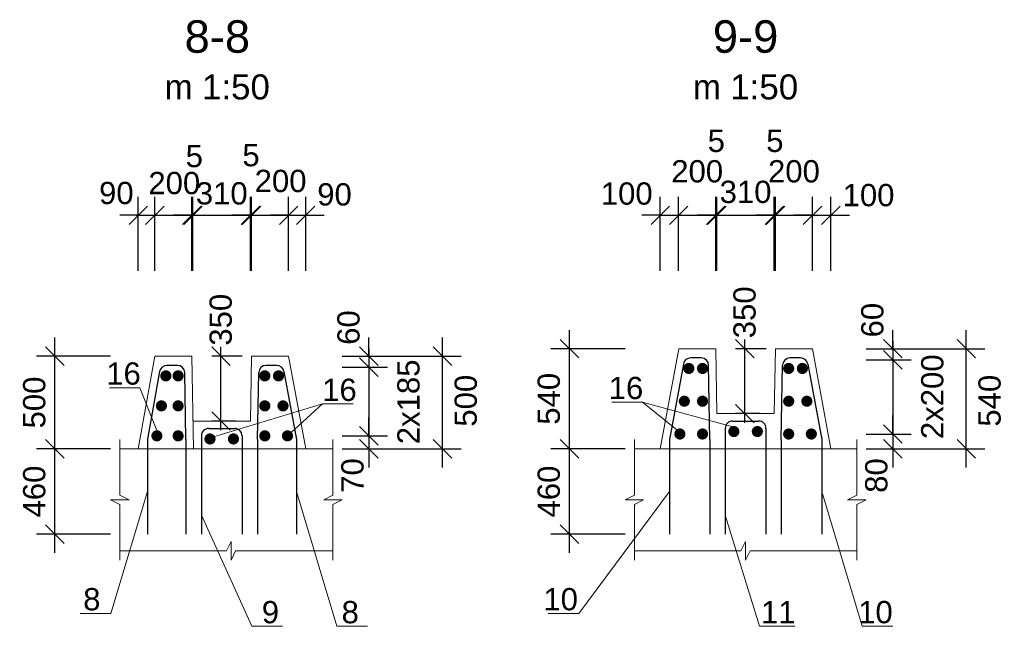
# Model space of a CAD drawing. Extents: x 1488 to 5663, y 840 to 1370.
# Tile 13 of 51: x 1966 to 2073, y 900 to 965. Entities that reach past the tile are written whole.
import ezdxf
from ezdxf.enums import TextEntityAlignment as Align

# ---------------------------------------------------------------- set-up
doc = ezdxf.new("R2010")
doc.units = 0
doc.layers.get('0').update_dxf_attribs({"linetype": 'CONTINUOUS'})
doc.layers.get('Defpoints').update_dxf_attribs({"linetype": 'CONTINUOUS'})
for name, color, linetype, lineweight in [('0.09mm', 2, 'CONTINUOUS', 9), ('0.13mm', 140, 'CONTINUOUS', 13), ('0.25mm', 1, 'CONTINUOUS', 25)]:
    doc.layers.add(name, color=color, linetype=linetype, lineweight=lineweight)
doc.styles.add('AcadMtavr', font='acadmta0.TTF')
doc.styles.add('ARIAL', font='arial.ttf')
doc.dimstyles.new('MD_e50', dxfattribs={"dimtxt": 2.4, "dimasz": 2, "dimexe": 2, "dimexo": 1, "dimgap": 1, "dimtad": 1, "dimdec": 4, "dimlfac": 50, "dimdsep": 46, "dimtxsty": 'ARIAL', "dimblk1": 'OBLIQUE', "dimblk2": 'OBLIQUE', "dimsah": 1, "dimcen": 2.5, "dimdle": 2, "dimadec": 0, "dimazin": 0, "dimtfac": 1, "dimtdec": 4, "dimtmove": 2, "dimatfit": 3, "dimldrblk": 'OBLIQUE', "dimfxl": 2, "dimtolj": 1, "dimtzin": 0, "dimarcsym": 0})

# ---------------------------------------------------------------- blocks, each defined once
blk = doc.blocks.new('_OBLIQUE')
at = {"color": 0, "linetype": 'ByBlock'}
blk.add_line((-0.5, -0.5), (0.5, 0.5), dxfattribs=at)
blk = doc.blocks.new('*D171')
at = {"layer": '0.09mm', "color": 0, "lineweight": -2, "transparency": 16777216}
for p, q in [((2004.06, 929.09), (2004.06, 931.09)), ((2001.19, 929.09), (2006.06, 929.09)), ((2004.06, 929.09), (2004.06, 927.89)), ((2001.19, 927.89), (2006.06, 927.89)), ((2004.06, 927.89), (2004.06, 925.89))]:
    blk.add_line(p, q, dxfattribs=at)
at = {"layer": 'Defpoints', "color": 0, "transparency": 16777216}
for p in [(2000.19, 929.09), (2000.19, 927.89), (2004.06, 927.89)]:
    blk.add_point(p, dxfattribs=at)
at = {"layer": '0.09mm', "color": 0, "lineweight": -2, "transparency": 16777216, "xscale": 2, "yscale": 2, "zscale": 2}
for p, rotation in [((2004.06, 929.09), 270), ((2004.06, 927.89), 90)]:
    blk.add_blockref('_OBLIQUE', p, dxfattribs=dict(at, rotation=rotation))
at = {"layer": '0.09mm', "color": 0, "transparency": 16777216, "insert": (2001.88, 932.17), "char_height": 2.4, "attachment_point": 5, "rotation": 90, "style": 'ARIAL'}
blk.add_mtext('\\A1;60', dxfattribs=at)
blk = doc.blocks.new('*D172')
at = {"layer": '0.09mm', "color": 0, "lineweight": -2, "transparency": 16777216}
for p, q in [((2004.06, 929.89), (2004.06, 918.49)), ((2001.19, 927.89), (2006.06, 927.89)), ((2001.19, 920.49), (2006.06, 920.49))]:
    blk.add_line(p, q, dxfattribs=at)
at = {"layer": 'Defpoints', "color": 0, "transparency": 16777216}
for p in [(2000.19, 927.89), (2000.19, 920.49), (2004.06, 920.49)]:
    blk.add_point(p, dxfattribs=at)
at = {"layer": '0.09mm', "color": 0, "lineweight": -2, "transparency": 16777216, "xscale": 2, "yscale": 2, "zscale": 2}
for p, rotation in [((2004.06, 927.89), 90), ((2004.06, 920.49), 270)]:
    blk.add_blockref('_OBLIQUE', p, dxfattribs=dict(at, rotation=rotation))
at = {"layer": '0.09mm', "color": 0, "transparency": 16777216, "insert": (2008.35, 924.16), "char_height": 2.4, "attachment_point": 5, "rotation": 90, "style": 'ARIAL'}
blk.add_mtext('\\A1;2x185', dxfattribs=at)
blk = doc.blocks.new('*D173')
at = {"layer": '0.09mm', "color": 0, "lineweight": -2, "transparency": 16777216}
for p, q in [((2012.01, 917.09), (2012.01, 931.09)), ((2005.06, 929.09), (2014.01, 929.09)), ((2005.06, 919.09), (2014.01, 919.09))]:
    blk.add_line(p, q, dxfattribs=at)
at = {"layer": 'Defpoints', "color": 0, "transparency": 16777216}
for p in [(2004.06, 929.09), (2012.01, 929.09), (2004.06, 919.09)]:
    blk.add_point(p, dxfattribs=at)
at = {"layer": '0.09mm', "color": 0, "lineweight": -2, "transparency": 16777216, "xscale": 2, "yscale": 2, "zscale": 2}
for p, rotation in [((2012.01, 929.09), 90), ((2012.01, 919.09), 270)]:
    blk.add_blockref('_OBLIQUE', p, dxfattribs=dict(at, rotation=rotation))
at = {"layer": '0.09mm', "color": 0, "transparency": 16777216, "insert": (2014.53, 924.28), "char_height": 2.4, "attachment_point": 5, "rotation": 90, "style": 'ARIAL'}
blk.add_mtext('\\A1;500', dxfattribs=at)
blk = doc.blocks.new('*D174')
at = {"layer": '0.09mm', "color": 0, "lineweight": -2, "transparency": 16777216}
for p, q in [((2004.06, 920.49), (2004.06, 922.49)), ((2001.19, 920.49), (2006.06, 920.49)), ((2004.06, 920.49), (2004.06, 919.09)), ((2001.19, 919.09), (2006.06, 919.09)), ((2004.06, 919.09), (2004.06, 917.09))]:
    blk.add_line(p, q, dxfattribs=at)
at = {"layer": 'Defpoints', "color": 0, "transparency": 16777216}
for p in [(2000.19, 920.49), (2000.19, 919.09), (2004.06, 919.09)]:
    blk.add_point(p, dxfattribs=at)
at = {"layer": '0.09mm', "color": 0, "lineweight": -2, "transparency": 16777216, "xscale": 2, "yscale": 2, "zscale": 2}
for p, rotation in [((2004.06, 920.49), 270), ((2004.06, 919.09), 90)]:
    blk.add_blockref('_OBLIQUE', p, dxfattribs=dict(at, rotation=rotation))
at = {"layer": '0.09mm', "color": 0, "transparency": 16777216, "insert": (2002.31, 916.22), "char_height": 2.4, "attachment_point": 5, "rotation": 90, "style": 'ARIAL'}
blk.add_mtext('\\A1;70', dxfattribs=at)
blk = doc.blocks.new('*D175')
at = {"layer": '0.09mm', "color": 0, "lineweight": -2, "transparency": 16777216}
for p, q in [((1988.11, 921.09), (1988.11, 930.09)), ((1990.39, 929.09), (1987.11, 929.09)), ((1989.74, 922.09), (1987.11, 922.09))]:
    blk.add_line(p, q, dxfattribs=at)
at = {"layer": 'Defpoints', "color": 0, "transparency": 16777216}
for p in [(1988.11, 929.09), (1991.39, 929.09), (1990.74, 922.09)]:
    blk.add_point(p, dxfattribs=at)
at = {"layer": '0.09mm', "color": 0, "lineweight": -2, "transparency": 16777216, "xscale": 2, "yscale": 2, "zscale": 2}
for p, rotation in [((1988.11, 929.09), 90), ((1988.11, 922.09), 270)]:
    blk.add_blockref('_OBLIQUE', p, dxfattribs=dict(at, rotation=rotation))
at = {"layer": '0.09mm', "color": 0, "transparency": 16777216, "insert": (1988.09, 933.01), "char_height": 2.4, "attachment_point": 5, "rotation": 90, "style": 'ARIAL'}
blk.add_mtext('\\A1;350', dxfattribs=at)
blk = doc.blocks.new('*D176')
at = {"layer": '0.09mm', "color": 0, "lineweight": -2, "transparency": 16777216}
for p, q in [((1970.19, 907.89), (1970.19, 921.09)), ((1976.19, 919.09), (1968.19, 919.09)), ((1976.19, 909.89), (1968.19, 909.89))]:
    blk.add_line(p, q, dxfattribs=at)
at = {"layer": 'Defpoints', "color": 0, "transparency": 16777216}
for p in [(1970.19, 919.09), (1977.19, 919.09), (1977.19, 909.89)]:
    blk.add_point(p, dxfattribs=at)
at = {"layer": '0.09mm', "color": 0, "lineweight": -2, "transparency": 16777216, "xscale": 2, "yscale": 2, "zscale": 2}
for p, rotation in [((1970.19, 919.09), 90), ((1970.19, 909.89), 270)]:
    blk.add_blockref('_OBLIQUE', p, dxfattribs=dict(at, rotation=rotation))
at = {"layer": '0.09mm', "color": 0, "transparency": 16777216, "insert": (1967.97, 914.49), "char_height": 2.4, "attachment_point": 5, "rotation": 90, "style": 'ARIAL'}
blk.add_mtext('\\A1;460', dxfattribs=at)
blk = doc.blocks.new('*D177')
at = {"layer": '0.09mm', "color": 0, "lineweight": -2, "transparency": 16777216}
for p, q in [((1970.19, 917.09), (1970.19, 931.09)), ((1976.19, 929.09), (1968.19, 929.09)), ((1976.19, 919.09), (1968.19, 919.09))]:
    blk.add_line(p, q, dxfattribs=at)
at = {"layer": 'Defpoints', "color": 0, "transparency": 16777216}
for p in [(1970.19, 929.09), (1977.19, 929.09), (1977.19, 919.09)]:
    blk.add_point(p, dxfattribs=at)
at = {"layer": '0.09mm', "color": 0, "lineweight": -2, "transparency": 16777216, "xscale": 2, "yscale": 2, "zscale": 2}
for p, rotation in [((1970.19, 929.09), 90), ((1970.19, 919.09), 270)]:
    blk.add_blockref('_OBLIQUE', p, dxfattribs=dict(at, rotation=rotation))
at = {"layer": '0.09mm', "color": 0, "transparency": 16777216, "insert": (1967.97, 924.09), "char_height": 2.4, "attachment_point": 5, "rotation": 90, "style": 'ARIAL'}
blk.add_mtext('\\A1;500', dxfattribs=at)
blk = doc.blocks.new('*D178')
at = {"layer": '0.09mm', "color": 0, "lineweight": -2, "transparency": 16777216}
for p, q in [((1979.19, 938.27), (1979.19, 946.27)), ((1980.97, 938.27), (1980.97, 946.27)), ((1979.19, 944.27), (1977.19, 944.27)), ((1979.19, 944.27), (1980.97, 944.27)), ((1980.97, 944.27), (1982.97, 944.27))]:
    blk.add_line(p, q, dxfattribs=at)
at = {"layer": 'Defpoints', "color": 0, "transparency": 16777216}
for p in [(1980.97, 944.27), (1979.19, 937.27), (1980.97, 937.27)]:
    blk.add_point(p, dxfattribs=at)
at = {"layer": '0.09mm', "color": 0, "lineweight": -2, "transparency": 16777216, "xscale": 2, "yscale": 2, "zscale": 2}
blk.add_blockref('_OBLIQUE', (1979.19, 944.27), dxfattribs=at)
at = {"layer": '0.09mm', "color": 0, "lineweight": -2, "transparency": 16777216, "xscale": 2, "yscale": 2, "zscale": 2, "rotation": 180}
blk.add_blockref('_OBLIQUE', (1980.97, 944.27), dxfattribs=at)
at = {"layer": '0.09mm', "color": 0, "transparency": 16777216, "insert": (1976.82, 946.66), "char_height": 2.4, "attachment_point": 5, "style": 'ARIAL'}
blk.add_mtext('\\A1;90', dxfattribs=at)
blk = doc.blocks.new('*D179')
at = {"layer": '0.09mm', "color": 0, "lineweight": -2, "transparency": 16777216}
for p, q in [((1980.97, 938.27), (1980.97, 946.27)), ((1984.97, 938.27), (1984.97, 946.27)), ((1978.97, 944.27), (1986.97, 944.27))]:
    blk.add_line(p, q, dxfattribs=at)
at = {"layer": 'Defpoints', "color": 0, "transparency": 16777216}
for p in [(1984.97, 944.27), (1980.97, 937.27), (1984.97, 937.27)]:
    blk.add_point(p, dxfattribs=at)
at = {"layer": '0.09mm', "color": 0, "lineweight": -2, "transparency": 16777216, "xscale": 2, "yscale": 2, "zscale": 2, "rotation": 180}
blk.add_blockref('_OBLIQUE', (1980.97, 944.27), dxfattribs=at)
at = {"layer": '0.09mm', "color": 0, "lineweight": -2, "transparency": 16777216, "xscale": 2, "yscale": 2, "zscale": 2}
blk.add_blockref('_OBLIQUE', (1984.97, 944.27), dxfattribs=at)
at = {"layer": '0.09mm', "color": 0, "transparency": 16777216, "insert": (1983.07, 947.73), "char_height": 2.4, "attachment_point": 5, "style": 'ARIAL'}
blk.add_mtext('\\A1;200', dxfattribs=at)
blk = doc.blocks.new('*D180')
at = {"layer": '0.09mm', "color": 0, "lineweight": -2, "transparency": 16777216}
for p, q in [((1984.97, 938.27), (1984.97, 946.27)), ((1985.09, 938.27), (1985.09, 946.27)), ((1984.97, 944.27), (1982.97, 944.27)), ((1984.97, 944.27), (1985.09, 944.27)), ((1985.09, 944.27), (1987.09, 944.27))]:
    blk.add_line(p, q, dxfattribs=at)
at = {"layer": 'Defpoints', "color": 0, "transparency": 16777216}
for p in [(1985.09, 944.27), (1984.97, 937.27), (1985.09, 937.27)]:
    blk.add_point(p, dxfattribs=at)
at = {"layer": '0.09mm', "color": 0, "lineweight": -2, "transparency": 16777216, "xscale": 2, "yscale": 2, "zscale": 2}
blk.add_blockref('_OBLIQUE', (1984.97, 944.27), dxfattribs=at)
at = {"layer": '0.09mm', "color": 0, "lineweight": -2, "transparency": 16777216, "xscale": 2, "yscale": 2, "zscale": 2, "rotation": 180}
blk.add_blockref('_OBLIQUE', (1985.09, 944.27), dxfattribs=at)
at = {"layer": '0.09mm', "color": 0, "transparency": 16777216, "insert": (1985.23, 950.64), "char_height": 2.4, "attachment_point": 5, "style": 'ARIAL'}
blk.add_mtext('\\A1;5', dxfattribs=at)
blk = doc.blocks.new('*D181')
at = {"layer": '0.09mm', "color": 0, "lineweight": -2, "transparency": 16777216}
for p, q in [((1985.09, 938.27), (1985.09, 946.27)), ((1991.29, 938.27), (1991.29, 946.27)), ((1983.09, 944.27), (1993.29, 944.27))]:
    blk.add_line(p, q, dxfattribs=at)
at = {"layer": 'Defpoints', "color": 0, "transparency": 16777216}
for p in [(1991.29, 944.27), (1985.09, 937.27), (1991.29, 937.27)]:
    blk.add_point(p, dxfattribs=at)
at = {"layer": '0.09mm', "color": 0, "lineweight": -2, "transparency": 16777216, "xscale": 2, "yscale": 2, "zscale": 2, "rotation": 180}
blk.add_blockref('_OBLIQUE', (1985.09, 944.27), dxfattribs=at)
at = {"layer": '0.09mm', "color": 0, "lineweight": -2, "transparency": 16777216, "xscale": 2, "yscale": 2, "zscale": 2}
blk.add_blockref('_OBLIQUE', (1991.29, 944.27), dxfattribs=at)
at = {"layer": '0.09mm', "color": 0, "transparency": 16777216, "insert": (1988.19, 946.62), "char_height": 2.4, "attachment_point": 5, "style": 'ARIAL'}
blk.add_mtext('\\A1;310', dxfattribs=at)
blk = doc.blocks.new('*D182')
at = {"layer": '0.09mm', "color": 0, "lineweight": -2, "transparency": 16777216}
for p, q in [((1991.29, 938.27), (1991.29, 946.27)), ((1991.41, 938.27), (1991.41, 946.27)), ((1991.29, 944.27), (1989.29, 944.27)), ((1991.29, 944.27), (1991.41, 944.27)), ((1991.41, 944.27), (1993.41, 944.27))]:
    blk.add_line(p, q, dxfattribs=at)
at = {"layer": 'Defpoints', "color": 0, "transparency": 16777216}
for p in [(1991.41, 944.27), (1991.29, 937.27), (1991.41, 937.27)]:
    blk.add_point(p, dxfattribs=at)
at = {"layer": '0.09mm', "color": 0, "lineweight": -2, "transparency": 16777216, "xscale": 2, "yscale": 2, "zscale": 2}
blk.add_blockref('_OBLIQUE', (1991.29, 944.27), dxfattribs=at)
at = {"layer": '0.09mm', "color": 0, "lineweight": -2, "transparency": 16777216, "xscale": 2, "yscale": 2, "zscale": 2, "rotation": 180}
blk.add_blockref('_OBLIQUE', (1991.41, 944.27), dxfattribs=at)
at = {"layer": '0.09mm', "color": 0, "transparency": 16777216, "insert": (1991.35, 950.74), "char_height": 2.4, "attachment_point": 5, "style": 'ARIAL'}
blk.add_mtext('\\A1;5', dxfattribs=at)
blk = doc.blocks.new('*D183')
at = {"layer": '0.09mm', "color": 0, "lineweight": -2, "transparency": 16777216}
for p, q in [((1991.41, 938.27), (1991.41, 946.27)), ((1995.41, 938.27), (1995.41, 946.27)), ((1989.41, 944.27), (1997.41, 944.27))]:
    blk.add_line(p, q, dxfattribs=at)
at = {"layer": 'Defpoints', "color": 0, "transparency": 16777216}
for p in [(1995.41, 944.27), (1991.41, 937.27), (1995.41, 937.27)]:
    blk.add_point(p, dxfattribs=at)
at = {"layer": '0.09mm', "color": 0, "lineweight": -2, "transparency": 16777216, "xscale": 2, "yscale": 2, "zscale": 2, "rotation": 180}
blk.add_blockref('_OBLIQUE', (1991.41, 944.27), dxfattribs=at)
at = {"layer": '0.09mm', "color": 0, "lineweight": -2, "transparency": 16777216, "xscale": 2, "yscale": 2, "zscale": 2}
blk.add_blockref('_OBLIQUE', (1995.41, 944.27), dxfattribs=at)
at = {"layer": '0.09mm', "color": 0, "transparency": 16777216, "insert": (1994.54, 947.96), "char_height": 2.4, "attachment_point": 5, "style": 'ARIAL'}
blk.add_mtext('\\A1;200', dxfattribs=at)
blk = doc.blocks.new('*D184')
at = {"layer": '0.09mm', "color": 0, "lineweight": -2, "transparency": 16777216}
for p, q in [((1995.41, 938.27), (1995.41, 946.27)), ((1997.25, 938.27), (1997.25, 946.27)), ((1995.41, 944.27), (1993.41, 944.27)), ((1995.41, 944.27), (1997.25, 944.27)), ((1997.25, 944.27), (1999.25, 944.27))]:
    blk.add_line(p, q, dxfattribs=at)
at = {"layer": 'Defpoints', "color": 0, "transparency": 16777216}
for p in [(1997.25, 944.27), (1995.41, 937.27), (1997.25, 937.27)]:
    blk.add_point(p, dxfattribs=at)
at = {"layer": '0.09mm', "color": 0, "lineweight": -2, "transparency": 16777216, "xscale": 2, "yscale": 2, "zscale": 2}
blk.add_blockref('_OBLIQUE', (1995.41, 944.27), dxfattribs=at)
at = {"layer": '0.09mm', "color": 0, "lineweight": -2, "transparency": 16777216, "xscale": 2, "yscale": 2, "zscale": 2, "rotation": 180}
blk.add_blockref('_OBLIQUE', (1997.25, 944.27), dxfattribs=at)
at = {"layer": '0.09mm', "color": 0, "transparency": 16777216, "insert": (2000.36, 946.51), "char_height": 2.4, "attachment_point": 5, "style": 'ARIAL'}
blk.add_mtext('\\A1;90', dxfattribs=at)
blk = doc.blocks.new('*D185')
at = {"layer": '0.09mm', "color": 0, "lineweight": -2, "transparency": 16777216}
for p, q in [((2035.51, 938.27), (2035.51, 946.27)), ((2037.49, 938.27), (2037.49, 946.27)), ((2035.51, 944.27), (2033.51, 944.27)), ((2035.51, 944.27), (2037.49, 944.27)), ((2037.49, 944.27), (2039.49, 944.27))]:
    blk.add_line(p, q, dxfattribs=at)
at = {"layer": 'Defpoints', "color": 0, "transparency": 16777216}
for p in [(2037.49, 944.27), (2035.51, 937.27), (2037.49, 937.27)]:
    blk.add_point(p, dxfattribs=at)
at = {"layer": '0.09mm', "color": 0, "lineweight": -2, "transparency": 16777216, "xscale": 2, "yscale": 2, "zscale": 2}
blk.add_blockref('_OBLIQUE', (2035.51, 944.27), dxfattribs=at)
at = {"layer": '0.09mm', "color": 0, "lineweight": -2, "transparency": 16777216, "xscale": 2, "yscale": 2, "zscale": 2, "rotation": 180}
blk.add_blockref('_OBLIQUE', (2037.49, 944.27), dxfattribs=at)
at = {"layer": '0.09mm', "color": 0, "transparency": 16777216, "insert": (2031.89, 946.6), "char_height": 2.4, "attachment_point": 5, "style": 'ARIAL'}
blk.add_mtext('\\A1;100', dxfattribs=at)
blk = doc.blocks.new('*D186')
at = {"layer": '0.09mm', "color": 0, "lineweight": -2, "transparency": 16777216}
for p, q in [((2037.49, 938.27), (2037.49, 946.27)), ((2041.49, 938.27), (2041.49, 946.27)), ((2035.49, 944.27), (2043.49, 944.27))]:
    blk.add_line(p, q, dxfattribs=at)
at = {"layer": 'Defpoints', "color": 0, "transparency": 16777216}
for p in [(2041.49, 944.27), (2037.49, 937.27), (2041.49, 937.27)]:
    blk.add_point(p, dxfattribs=at)
at = {"layer": '0.09mm', "color": 0, "lineweight": -2, "transparency": 16777216, "xscale": 2, "yscale": 2, "zscale": 2, "rotation": 180}
blk.add_blockref('_OBLIQUE', (2037.49, 944.27), dxfattribs=at)
at = {"layer": '0.09mm', "color": 0, "lineweight": -2, "transparency": 16777216, "xscale": 2, "yscale": 2, "zscale": 2}
blk.add_blockref('_OBLIQUE', (2041.49, 944.27), dxfattribs=at)
at = {"layer": '0.09mm', "color": 0, "transparency": 16777216, "insert": (2039.49, 949), "char_height": 2.4, "attachment_point": 5, "style": 'ARIAL'}
blk.add_mtext('\\A1;200', dxfattribs=at)
blk = doc.blocks.new('*D187')
at = {"layer": '0.09mm', "color": 0, "lineweight": -2, "transparency": 16777216}
for p, q in [((2041.49, 938.27), (2041.49, 946.27)), ((2041.61, 938.27), (2041.61, 946.27)), ((2041.49, 944.27), (2039.49, 944.27)), ((2041.49, 944.27), (2041.61, 944.27)), ((2041.61, 944.27), (2043.61, 944.27))]:
    blk.add_line(p, q, dxfattribs=at)
at = {"layer": 'Defpoints', "color": 0, "transparency": 16777216}
for p in [(2041.61, 944.27), (2041.49, 937.27), (2041.61, 937.27)]:
    blk.add_point(p, dxfattribs=at)
at = {"layer": '0.09mm', "color": 0, "lineweight": -2, "transparency": 16777216, "xscale": 2, "yscale": 2, "zscale": 2}
blk.add_blockref('_OBLIQUE', (2041.49, 944.27), dxfattribs=at)
at = {"layer": '0.09mm', "color": 0, "lineweight": -2, "transparency": 16777216, "xscale": 2, "yscale": 2, "zscale": 2, "rotation": 180}
blk.add_blockref('_OBLIQUE', (2041.61, 944.27), dxfattribs=at)
at = {"layer": '0.09mm', "color": 0, "transparency": 16777216, "insert": (2041.55, 952.28), "char_height": 2.4, "attachment_point": 5, "style": 'ARIAL'}
blk.add_mtext('\\A1;5', dxfattribs=at)
blk = doc.blocks.new('*D188')
at = {"layer": '0.09mm', "color": 0, "lineweight": -2, "transparency": 16777216}
for p, q in [((2041.61, 938.27), (2041.61, 946.27)), ((2047.81, 938.27), (2047.81, 946.27)), ((2039.61, 944.27), (2049.81, 944.27))]:
    blk.add_line(p, q, dxfattribs=at)
at = {"layer": 'Defpoints', "color": 0, "transparency": 16777216}
for p in [(2047.81, 944.27), (2041.61, 937.27), (2047.81, 937.27)]:
    blk.add_point(p, dxfattribs=at)
at = {"layer": '0.09mm', "color": 0, "lineweight": -2, "transparency": 16777216, "xscale": 2, "yscale": 2, "zscale": 2, "rotation": 180}
blk.add_blockref('_OBLIQUE', (2041.61, 944.27), dxfattribs=at)
at = {"layer": '0.09mm', "color": 0, "lineweight": -2, "transparency": 16777216, "xscale": 2, "yscale": 2, "zscale": 2}
blk.add_blockref('_OBLIQUE', (2047.81, 944.27), dxfattribs=at)
at = {"layer": '0.09mm', "color": 0, "transparency": 16777216, "insert": (2044.71, 946.78), "char_height": 2.4, "attachment_point": 5, "style": 'ARIAL'}
blk.add_mtext('\\A1;310', dxfattribs=at)
blk = doc.blocks.new('*D189')
at = {"layer": '0.09mm', "color": 0, "lineweight": -2, "transparency": 16777216}
for p, q in [((2047.81, 938.27), (2047.81, 946.27)), ((2047.93, 938.27), (2047.93, 946.27)), ((2047.81, 944.27), (2045.81, 944.27)), ((2047.81, 944.27), (2047.93, 944.27)), ((2047.93, 944.27), (2049.93, 944.27))]:
    blk.add_line(p, q, dxfattribs=at)
at = {"layer": 'Defpoints', "color": 0, "transparency": 16777216}
for p in [(2047.93, 944.27), (2047.81, 937.27), (2047.93, 937.27)]:
    blk.add_point(p, dxfattribs=at)
at = {"layer": '0.09mm', "color": 0, "lineweight": -2, "transparency": 16777216, "xscale": 2, "yscale": 2, "zscale": 2}
blk.add_blockref('_OBLIQUE', (2047.81, 944.27), dxfattribs=at)
at = {"layer": '0.09mm', "color": 0, "lineweight": -2, "transparency": 16777216, "xscale": 2, "yscale": 2, "zscale": 2, "rotation": 180}
blk.add_blockref('_OBLIQUE', (2047.93, 944.27), dxfattribs=at)
at = {"layer": '0.09mm', "color": 0, "transparency": 16777216, "insert": (2047.87, 952.28), "char_height": 2.4, "attachment_point": 5, "style": 'ARIAL'}
blk.add_mtext('\\A1;5', dxfattribs=at)
blk = doc.blocks.new('*D190')
at = {"layer": '0.09mm', "color": 0, "lineweight": -2, "transparency": 16777216}
for p, q in [((2047.93, 938.27), (2047.93, 946.27)), ((2051.93, 938.27), (2051.93, 946.27)), ((2045.93, 944.27), (2053.93, 944.27))]:
    blk.add_line(p, q, dxfattribs=at)
at = {"layer": 'Defpoints', "color": 0, "transparency": 16777216}
for p in [(2051.93, 944.27), (2047.93, 937.27), (2051.93, 937.27)]:
    blk.add_point(p, dxfattribs=at)
at = {"layer": '0.09mm', "color": 0, "lineweight": -2, "transparency": 16777216, "xscale": 2, "yscale": 2, "zscale": 2, "rotation": 180}
blk.add_blockref('_OBLIQUE', (2047.93, 944.27), dxfattribs=at)
at = {"layer": '0.09mm', "color": 0, "lineweight": -2, "transparency": 16777216, "xscale": 2, "yscale": 2, "zscale": 2}
blk.add_blockref('_OBLIQUE', (2051.93, 944.27), dxfattribs=at)
at = {"layer": '0.09mm', "color": 0, "transparency": 16777216, "insert": (2049.93, 949), "char_height": 2.4, "attachment_point": 5, "style": 'ARIAL'}
blk.add_mtext('\\A1;200', dxfattribs=at)
blk = doc.blocks.new('*D191')
at = {"layer": '0.09mm', "color": 0, "lineweight": -2, "transparency": 16777216}
for p, q in [((2051.93, 938.27), (2051.93, 946.27)), ((2053.92, 938.27), (2053.92, 946.27)), ((2051.93, 944.27), (2049.93, 944.27)), ((2051.93, 944.27), (2053.92, 944.27)), ((2053.92, 944.27), (2055.92, 944.27))]:
    blk.add_line(p, q, dxfattribs=at)
at = {"layer": 'Defpoints', "color": 0, "transparency": 16777216}
for p in [(2053.92, 944.27), (2051.93, 937.27), (2053.92, 937.27)]:
    blk.add_point(p, dxfattribs=at)
at = {"layer": '0.09mm', "color": 0, "lineweight": -2, "transparency": 16777216, "xscale": 2, "yscale": 2, "zscale": 2}
blk.add_blockref('_OBLIQUE', (2051.93, 944.27), dxfattribs=at)
at = {"layer": '0.09mm', "color": 0, "lineweight": -2, "transparency": 16777216, "xscale": 2, "yscale": 2, "zscale": 2, "rotation": 180}
blk.add_blockref('_OBLIQUE', (2053.92, 944.27), dxfattribs=at)
at = {"layer": '0.09mm', "color": 0, "transparency": 16777216, "insert": (2057.98, 946.43), "char_height": 2.4, "attachment_point": 5, "style": 'ARIAL'}
blk.add_mtext('\\A1;100', dxfattribs=at)
blk = doc.blocks.new('*D192')
at = {"layer": '0.09mm', "color": 0, "lineweight": -2, "transparency": 16777216}
for p, q in [((2044.63, 921.89), (2044.63, 930.89)), ((2046.92, 929.89), (2043.63, 929.89)), ((2046.26, 922.89), (2043.63, 922.89))]:
    blk.add_line(p, q, dxfattribs=at)
at = {"layer": 'Defpoints', "color": 0, "transparency": 16777216}
for p in [(2044.63, 929.89), (2047.92, 929.89), (2047.26, 922.89)]:
    blk.add_point(p, dxfattribs=at)
at = {"layer": '0.09mm', "color": 0, "lineweight": -2, "transparency": 16777216, "xscale": 2, "yscale": 2, "zscale": 2}
for p, rotation in [((2044.63, 929.89), 90), ((2044.63, 922.89), 270)]:
    blk.add_blockref('_OBLIQUE', p, dxfattribs=dict(at, rotation=rotation))
at = {"layer": '0.09mm', "color": 0, "transparency": 16777216, "insert": (2044.61, 933.81), "char_height": 2.4, "attachment_point": 5, "rotation": 90, "style": 'ARIAL'}
blk.add_mtext('\\A1;350', dxfattribs=at)
blk = doc.blocks.new('*D193')
at = {"layer": '0.09mm', "color": 0, "lineweight": -2, "transparency": 16777216}
for p, q in [((2025.71, 907.89), (2025.71, 921.09)), ((2031.71, 919.09), (2023.71, 919.09)), ((2031.71, 909.89), (2023.71, 909.89))]:
    blk.add_line(p, q, dxfattribs=at)
at = {"layer": 'Defpoints', "color": 0, "transparency": 16777216}
for p in [(2025.71, 919.09), (2032.71, 919.09), (2032.71, 909.89)]:
    blk.add_point(p, dxfattribs=at)
at = {"layer": '0.09mm', "color": 0, "lineweight": -2, "transparency": 16777216, "xscale": 2, "yscale": 2, "zscale": 2}
for p, rotation in [((2025.71, 919.09), 90), ((2025.71, 909.89), 270)]:
    blk.add_blockref('_OBLIQUE', p, dxfattribs=dict(at, rotation=rotation))
at = {"layer": '0.09mm', "color": 0, "transparency": 16777216, "insert": (2023.49, 914.49), "char_height": 2.4, "attachment_point": 5, "rotation": 90, "style": 'ARIAL'}
blk.add_mtext('\\A1;460', dxfattribs=at)
blk = doc.blocks.new('*D194')
at = {"layer": '0.09mm', "color": 0, "lineweight": -2, "transparency": 16777216}
for p, q in [((2025.71, 917.09), (2025.71, 931.89)), ((2031.71, 929.89), (2023.71, 929.89)), ((2031.71, 919.09), (2023.71, 919.09))]:
    blk.add_line(p, q, dxfattribs=at)
at = {"layer": 'Defpoints', "color": 0, "transparency": 16777216}
for p in [(2025.71, 929.89), (2032.71, 929.89), (2032.71, 919.09)]:
    blk.add_point(p, dxfattribs=at)
at = {"layer": '0.09mm', "color": 0, "lineweight": -2, "transparency": 16777216, "xscale": 2, "yscale": 2, "zscale": 2}
for p, rotation in [((2025.71, 929.89), 90), ((2025.71, 919.09), 270)]:
    blk.add_blockref('_OBLIQUE', p, dxfattribs=dict(at, rotation=rotation))
at = {"layer": '0.09mm', "color": 0, "transparency": 16777216, "insert": (2023.49, 924.49), "char_height": 2.4, "attachment_point": 5, "rotation": 90, "style": 'ARIAL'}
blk.add_mtext('\\A1;540', dxfattribs=at)
blk = doc.blocks.new('*D195')
at = {"layer": '0.09mm', "color": 0, "lineweight": -2, "transparency": 16777216}
for p, q in [((2060.59, 929.89), (2060.59, 931.89)), ((2057.71, 929.89), (2062.59, 929.89)), ((2060.59, 929.89), (2060.59, 928.69)), ((2057.71, 928.69), (2062.59, 928.69)), ((2060.59, 928.69), (2060.59, 926.69))]:
    blk.add_line(p, q, dxfattribs=at)
at = {"layer": 'Defpoints', "color": 0, "transparency": 16777216}
for p in [(2056.71, 929.89), (2056.71, 928.69), (2060.59, 928.69)]:
    blk.add_point(p, dxfattribs=at)
at = {"layer": '0.09mm', "color": 0, "lineweight": -2, "transparency": 16777216, "xscale": 2, "yscale": 2, "zscale": 2}
for p, rotation in [((2060.59, 929.89), 270), ((2060.59, 928.69), 90)]:
    blk.add_blockref('_OBLIQUE', p, dxfattribs=dict(at, rotation=rotation))
at = {"layer": '0.09mm', "color": 0, "transparency": 16777216, "insert": (2058.4, 932.97), "char_height": 2.4, "attachment_point": 5, "rotation": 90, "style": 'ARIAL'}
blk.add_mtext('\\A1;60', dxfattribs=at)
blk = doc.blocks.new('*D196')
at = {"layer": '0.09mm', "color": 0, "lineweight": -2, "transparency": 16777216}
for p, q in [((2060.59, 930.69), (2060.59, 918.69)), ((2057.71, 928.69), (2062.59, 928.69)), ((2057.71, 920.69), (2062.59, 920.69))]:
    blk.add_line(p, q, dxfattribs=at)
at = {"layer": 'Defpoints', "color": 0, "transparency": 16777216}
for p in [(2056.71, 928.69), (2056.71, 920.69), (2060.59, 920.69)]:
    blk.add_point(p, dxfattribs=at)
at = {"layer": '0.09mm', "color": 0, "lineweight": -2, "transparency": 16777216, "xscale": 2, "yscale": 2, "zscale": 2}
for p, rotation in [((2060.59, 928.69), 90), ((2060.59, 920.69), 270)]:
    blk.add_blockref('_OBLIQUE', p, dxfattribs=dict(at, rotation=rotation))
at = {"layer": '0.09mm', "color": 0, "transparency": 16777216, "insert": (2064.87, 924.71), "char_height": 2.4, "attachment_point": 5, "rotation": 90, "style": 'ARIAL'}
blk.add_mtext('\\A1;2x200', dxfattribs=at)
blk = doc.blocks.new('*D197')
at = {"layer": '0.09mm', "color": 0, "lineweight": -2, "transparency": 16777216}
for p, q in [((2068.53, 917.09), (2068.53, 931.89)), ((2061.59, 929.89), (2070.53, 929.89)), ((2061.59, 919.09), (2070.53, 919.09))]:
    blk.add_line(p, q, dxfattribs=at)
at = {"layer": 'Defpoints', "color": 0, "transparency": 16777216}
for p in [(2060.59, 929.89), (2068.53, 929.89), (2060.59, 919.09)]:
    blk.add_point(p, dxfattribs=at)
at = {"layer": '0.09mm', "color": 0, "lineweight": -2, "transparency": 16777216, "xscale": 2, "yscale": 2, "zscale": 2}
for p, rotation in [((2068.53, 929.89), 90), ((2068.53, 919.09), 270)]:
    blk.add_blockref('_OBLIQUE', p, dxfattribs=dict(at, rotation=rotation))
at = {"layer": '0.09mm', "color": 0, "transparency": 16777216, "insert": (2071.05, 924.28), "char_height": 2.4, "attachment_point": 5, "rotation": 90, "style": 'ARIAL'}
blk.add_mtext('\\A1;540', dxfattribs=at)
blk = doc.blocks.new('*D198')
at = {"layer": '0.09mm', "color": 0, "lineweight": -2, "transparency": 16777216}
for p, q in [((2060.59, 920.69), (2060.59, 922.69)), ((2057.71, 920.69), (2062.59, 920.69)), ((2060.59, 920.69), (2060.59, 919.09)), ((2057.71, 919.09), (2062.59, 919.09)), ((2060.59, 919.09), (2060.59, 917.09))]:
    blk.add_line(p, q, dxfattribs=at)
at = {"layer": 'Defpoints', "color": 0, "transparency": 16777216}
for p in [(2056.71, 920.69), (2056.71, 919.09), (2060.59, 919.09)]:
    blk.add_point(p, dxfattribs=at)
at = {"layer": '0.09mm', "color": 0, "lineweight": -2, "transparency": 16777216, "xscale": 2, "yscale": 2, "zscale": 2}
for p, rotation in [((2060.59, 920.69), 270), ((2060.59, 919.09), 90)]:
    blk.add_blockref('_OBLIQUE', p, dxfattribs=dict(at, rotation=rotation))
at = {"layer": '0.09mm', "color": 0, "transparency": 16777216, "insert": (2058.83, 916.22), "char_height": 2.4, "attachment_point": 5, "rotation": 90, "style": 'ARIAL'}
blk.add_mtext('\\A1;80', dxfattribs=at)

msp = doc.modelspace()

# ---------------------------------------------------------------- linework, layer by layer
at = {"const_width": 0.6}
for points in [[(1982.46256851, 926.96038285, -1), (1981.86256851, 926.96038285, -1)], [(1983.18363174, 926.96038285, 1), (1983.78363174, 926.96038285, 1)], [(1993.13863469, 926.96038285, -1), (1992.53863469, 926.96038285, -1)], [(1994.01863469, 926.96038285, 1), (1994.61863469, 926.96038285, 1)], [(2038.88675469, 927.76038285, -1), (2038.28675469, 927.76038285, -1)], [(2039.76675469, 927.76038285, 1), (2040.36675469, 927.76038285, 1)], [(2049.66152133, 927.76038285, -1), (2049.06152133, 927.76038285, -1)], [(2050.54152133, 927.76038285, 1), (2051.14152133, 927.76038285, 1)], [(1981.98041185, 923.72689367, -1), (1981.38041185, 923.72689367, -1)], [(1983.18363174, 923.72689367, 1), (1983.78363174, 923.72689367, 1)], [(1993.13863469, 923.72689367, -1), (1992.53863469, 923.72689367, -1)], [(1994.50079135, 923.72689367, 1), (1995.10079135, 923.72689367, 1)], [(2038.40459803, 924.22689367, -1), (2037.80459803, 924.22689367, -1)], [(2039.76675469, 924.22689367, 1), (2040.36675469, 924.22689367, 1)], [(2049.66152133, 924.22689367, -1), (2049.06152133, 924.22689367, -1)], [(2051.02367799, 924.22689367, 1), (2051.62367799, 924.22689367, 1)], [(1981.49738401, 920.49340449, -1), (1980.89738401, 920.49340449, -1)], [(1983.18363174, 920.49340449, 1), (1983.78363174, 920.49340449, 1)], [(1993.13863469, 920.49340449, -1), (1992.53863469, 920.49340449, -1)], [(1994.98381918, 920.49340449, 1), (1995.58381918, 920.49340449, 1)], [(2037.92157019, 920.69340449, -1), (2037.32157019, 920.69340449, -1)], [(2039.76675469, 920.69340449, 1), (2040.36675469, 920.69340449, 1)], [(2043.74715966, 920.96038285, -1), (2043.14715966, 920.96038285, -1)], [(2045.68111636, 920.96038285, 1), (2046.28111636, 920.96038285, 1)], [(2049.66152133, 920.69340449, -1), (2049.06152133, 920.69340449, -1)], [(2051.50670583, 920.69340449, 1), (2052.10670583, 920.69340449, 1)], [(1987.22427301, 920.16038285, -1), (1986.62427301, 920.16038285, -1)], [(1989.15822972, 920.16038285, 1), (1989.75822972, 920.16038285, 1)]]:
    msp.add_lwpolyline(points, format="xyb", close=True, dxfattribs=at)
at = {"layer": '0.09mm'}
for p, q in [((1988.69125136, 908.09340449), (1989.19125136, 909.09340449)), ((1989.19125136, 909.09340449), (1989.19125136, 907.09340449)), ((2044.21413801, 908.09340449), (2044.71413801, 909.09340449)), ((2044.71413801, 909.09340449), (2044.71413801, 907.09340449)), ((1977.19125136, 908.09340449), (1988.69125136, 908.09340449)), ((1989.19125136, 907.09340449), (1989.69125136, 908.09340449)), ((1989.69125136, 908.09340449), (2000.19125136, 908.09340449)), ((2032.71413801, 908.09340449), (2044.21413801, 908.09340449)), ((2044.71413801, 907.09340449), (2045.21413801, 908.09340449)), ((2045.21413801, 908.09340449), (2056.71413801, 908.09340449))]:
    msp.add_line(p, q, dxfattribs=at)
for points in [[(1979.36837449, 925.68787416), (1976.06475786, 925.68787416)], [(1979.36837449, 925.68787416), (1981.41967853, 920.52360207)], [(1999.06431614, 923.92999581), (1987.18328989, 920.35444379)], [(1999.06431614, 923.92999581), (1995.28381918, 920.49340449)], [(1999.06431614, 923.92999581), (2002.36793277, 923.92999581)], [(2033.58740545, 924.12999581), (2030.28378882, 924.12999581)], [(2033.58740545, 924.12999581), (2037.8438647, 920.72360207)], [(2033.58740545, 924.12999581), (2043.49713084, 921.42057059)], [(1977.19125136, 907.09340449), (1977.19125136, 913.09340449), (1976.19125136, 913.59340449), (1978.19125136, 913.59340449), (1977.19125136, 914.09340449), (1977.19125136, 920.09340449)], [(2000.19125136, 907.09340449), (2000.19125136, 913.09340449), (2001.19125136, 913.59340449), (1999.19125136, 913.59340449), (2000.19125136, 914.09340449), (2000.19125136, 920.09340449)], [(2032.71413801, 907.09340449), (2032.71413801, 913.09340449), (2033.71413801, 913.59340449), (2031.71413801, 913.59340449), (2032.71413801, 914.09340449), (2032.71413801, 920.09340449)], [(2056.71413801, 907.09340449), (2056.71413801, 913.09340449), (2057.71413801, 913.59340449), (2055.71413801, 913.59340449), (2056.71413801, 914.09340449), (2056.71413801, 920.09340449)], [(1976.22357982, 901.36110848), (1980.19125136, 914.50713651)], [(2000.62242399, 899.96595754), (1996.25468253, 914.50713651)], [(2026.71437973, 901.36110848), (2036.50349137, 914.50713651)], [(2057.2925261, 899.96595754), (2052.92478465, 914.50713651)], [(1991.43322894, 899.96595754), (1985.99125136, 911.9433137)], [(2046.2251382, 899.96595754), (2042.51413801, 911.9433137)], [(1976.22357982, 901.36110848), (1972.91996319, 901.36110848)], [(2026.71437973, 901.36110848), (2023.4107631, 901.36110848)], [(1991.43322894, 899.96595754), (1994.73684557, 899.96595754)], [(2000.62242399, 899.96595754), (2003.92604062, 899.96595754)], [(2046.2251382, 899.96595754), (2050.01571693, 899.96595754)], [(2057.2925261, 899.96595754), (2060.59614273, 899.96595754)]]:
    msp.add_lwpolyline(points, dxfattribs=at)
at = {"layer": '0.13mm'}
for p, q in [((2037.49344835, 929.89340449), (2035.50603957, 919.09340449)), ((2041.61413801, 922.89340449), (2041.49344835, 929.89340449)), ((2047.81413801, 922.89340449), (2047.93482766, 929.89340449)), ((2051.93482766, 929.89340449), (2053.92223645, 919.09340449)), ((1980.97056171, 929.09340449), (1979.19125136, 919.09340449)), ((1985.1429755, 919.09340449), (1984.97056171, 929.09340449)), ((1991.29125136, 922.09340449), (1991.41194102, 929.09340449)), ((1995.41194102, 929.09340449), (1997.25213434, 919.09340449))]:
    msp.add_line(p, q, dxfattribs=at)
for points in [[(2041.49344835, 929.89340449), (2037.49344835, 929.89340449)], [(2051.93482766, 929.89340449), (2047.93482766, 929.89340449)], [(1984.97056171, 929.09340449), (1980.97056171, 929.09340449)], [(1995.41194102, 929.09340449), (1991.41194102, 929.09340449)], [(2047.81413801, 922.89340449), (2041.61413801, 922.89340449)], [(1991.29125136, 922.09340449), (1985.09125136, 922.09340449)], [(2000.19125136, 919.09340449), (1977.19125136, 919.09340449)], [(2056.71413801, 919.09340449), (2032.71413801, 919.09340449)]]:
    msp.add_lwpolyline(points, dxfattribs=at)
at = {"layer": '0.25mm'}
for p, q in [((2038.00228917, 928.23818894), (2036.50349137, 920.09340449)), ((2040.86229497, 920.09340449), (2040.72412616, 928.10719555)), ((2048.56598104, 920.09340449), (2048.70414986, 928.10719555)), ((2051.42598685, 928.23818894), (2052.92478465, 920.09340449)), ((1981.48778686, 927.43354817), (1980.19125136, 920.14681766)), ((1984.32469431, 920.14681766), (1984.20123952, 927.30719555)), ((1992.0568875, 920.09340449), (1992.18126321, 927.30719555)), ((1994.9031002, 927.43818894), (1996.25468253, 920.09340449))]:
    msp.add_line(p, q, dxfattribs=at)
for points in [[(2039.92424504, 928.89340449), (2038.78907851, 928.89340449)], [(2050.63919751, 928.89340449), (2049.50403098, 928.89340449)], [(1983.4013584, 928.09340449), (1982.27541606, 928.09340449)], [(1994.11631087, 928.09340449), (1992.98114433, 928.09340449)], [(1986.79125136, 921.29340449), (1989.59125136, 921.29340449)], [(2042.51413801, 921.29340449), (2042.51413801, 909.89340449)], [(2043.31413801, 922.09340449), (2046.11413801, 922.09340449)], [(2046.91413801, 921.29340449), (2046.91413801, 909.89340449)], [(1980.19125136, 920.14681766), (1980.19125136, 909.89340449)], [(1984.32469431, 920.14681766), (1984.32469431, 909.89340449)], [(1985.99125136, 920.49340449), (1985.99125136, 909.89340449)], [(1990.39125136, 920.49340449), (1990.39125136, 909.89340449)], [(1992.0568875, 920.09340449), (1992.0568875, 909.89340449)], [(1996.25468253, 920.09340449), (1996.25468253, 909.89340449)], [(2036.50349137, 920.09340449), (2036.50349137, 909.89340449)], [(2040.86229497, 920.09340449), (2040.86229497, 909.89340449)], [(2048.56598104, 920.09340449), (2048.56598104, 909.89340449)], [(2052.92478465, 920.09340449), (2052.92478465, 909.89340449)]]:
    msp.add_lwpolyline(points, dxfattribs=at)
for centre, start, end in [((2038.78907851, 928.09340449), 90, 169.5731200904), ((2039.92424504, 928.09340449), 0.9877603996, 90), ((2049.50403098, 928.09340449), 90, 179.0122396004), ((2050.63919751, 928.09340449), 10.4268799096, 90), ((1982.27541606, 927.29340449), 90, 169.9108902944), ((1983.4013584, 927.29340449), 0.9877603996, 90), ((1992.98114433, 927.29340449), 90, 179.0122396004), ((1994.11631087, 927.29340449), 10.4268799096, 90), ((1986.79125136, 920.49340449), 90, 180), ((1989.59125136, 920.49340449), 0, 90), ((2043.31413801, 921.29340449), 90, 180), ((2046.11413801, 921.29340449), 0, 90)]:
    msp.add_arc(centre, 0.8, start, end, dxfattribs=at)

# ---------------------------------------------------------------- texts
at = {"style": 'ARIAL'}
for s, p in [('16', (1977.59147747, 926.01493931)), ('16', (2000.8903264, 924.25706096)), ('16', (2031.81050843, 924.45706096)), ('8', (1974.17271754, 901.68817363)), ('10', (2024.75920802, 901.68817363)), ('9', (1993.44429128, 900.29302269)), ('8', (2002.055311, 900.29302269)), ('11', (2048.23620055, 900.29302269)), ('10', (2058.72541311, 900.29302269))]:
    msp.add_text(s, height=2.4, dxfattribs=at).set_placement(p, align=Align.CENTER)
at = {"char_height": 3, "width": 21.6635995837, "attachment_point": 2, "style": 'AcadMtavr'}
for s, insert in [('{\\fArial|b0|i0|c0|p34;\\H1.1667x;8-8}\\P\\pt72;{\\H0.9x;m \\fArial|b0|i0|c204|p34;1:50}', (1987.71413801, 965.29286341)), ('{\\fArial|b0|i0|c0|p34;\\H1.1667x;9-9}\\P\\pt72;{\\H0.9x;m \\fArial|b0|i0|c204|p34;1:50}', (2044.71413801, 965.29286341))]:
    msp.add_mtext(s, dxfattribs=dict(at, insert=insert))

# ---------------------------------------------------------------- dimensions: what is measured, and where the dimension line sits
at = {"layer": '0.09mm'}
for base, p1, p2, text, picture, middle in [((2041.61413801, 944.26968033), (2041.49344835, 937.26968033), (2041.61413801, 937.26968033), '5', '*D187', (2041.55379318, 952.27949533)), ((2047.93482766, 944.26968033), (2047.81413801, 937.26968033), (2047.93482766, 937.26968033), '5', '*D189', (2047.87448284, 952.27949533)), ((1985.09125136, 944.26968033), (1984.97056171, 937.26968033), (1985.09125136, 937.26968033), '5', '*D180', (1985.22985099, 950.64481411)), ((1991.41194102, 944.26968033), (1991.29125136, 937.26968033), (1991.41194102, 937.26968033), '5', '*D182', (1991.35159619, 950.74467312)), ((1980.97056171, 944.26968033), (1979.19125136, 937.26968033), (1980.97056171, 937.26968033), '90', '*D178', (1976.82046355, 946.65767887)), ((1997.25213434, 944.26968033), (1995.41194102, 937.26968033), (1997.25213434, 937.26968033), '90', '*D184', (2000.35757346, 946.51061002)), ((2037.49344835, 944.26968033), (2035.50603957, 937.26968033), (2037.49344835, 937.26968033), '100', '*D185', (2031.89153382, 946.59537094)), ((2053.92223645, 944.26968033), (2051.93482766, 937.26968033), (2053.92223645, 937.26968033), '100', '*D191', (2057.98188849, 946.4313849))]:
    dim = msp.add_linear_dim(base=base, p1=p1, p2=p2, text=text, dimstyle='MD_e50', override={"dimdec": 0}, dxfattribs=at)
    dim.commit()
    dim.dimension.update_dxf_attribs({"geometry": picture, "text_midpoint": middle, "dimtype": 160})
for base, p1, p2, picture, middle in [((2041.49344835, 944.26968033), (2037.49344835, 937.26968033), (2041.49344835, 937.26968033), '*D186', (2039.49344835, 948.9950555)), ((2051.93482766, 944.26968033), (2047.93482766, 937.26968033), (2051.93482766, 937.26968033), '*D190', (2049.93482766, 948.9950555))]:
    dim = msp.add_linear_dim(base=base, p1=p1, p2=p2, dimstyle='MD_e50', override={"dimdec": 0}, dxfattribs=at)
    dim.commit()
    dim.dimension.update_dxf_attribs({"geometry": picture, "text_midpoint": middle})
for base, p1, p2, picture, middle in [((1984.97056171, 944.26968033), (1980.97056171, 937.26968033), (1984.97056171, 937.26968033), '*D179', (1983.07134686, 947.73123629)), ((1995.41194102, 944.26968033), (1991.41194102, 937.26968033), (1995.41194102, 937.26968033), '*D183', (1994.53606329, 947.95869522)), ((1991.29125136, 944.26968033), (1985.09125136, 937.26968033), (1991.29125136, 937.26968033), '*D181', (1988.19125136, 946.62329639)), ((2047.81413801, 944.26968033), (2041.61413801, 937.26968033), (2047.81413801, 937.26968033), '*D188', (2044.71413801, 946.78277668))]:
    dim = msp.add_linear_dim(base=base, p1=p1, p2=p2, dimstyle='MD_e50', override={"dimdec": 0}, dxfattribs=at)
    dim.commit()
    dim.dimension.update_dxf_attribs({"geometry": picture, "text_midpoint": middle, "dimtype": 160})
for base, p1, p2, override, picture, middle in [((2044.63189238, 929.89340449), (2047.26413801, 922.89340449), (2047.91758629, 929.89340449), {"dimexe": 1, "dimdle": 1}, '*D192', (2044.6103056, 933.81387256)), ((1988.10900574, 929.09340449), (1990.74125136, 922.09340449), (1991.39469964, 929.09340449), {"dimexe": 1, "dimdle": 1}, '*D175', (1988.08741895, 933.01387256)), ((2068.52814025, 929.89340449), (2060.58521683, 919.09340449), (2060.58521683, 929.89340449), {"dimdec": 0}, '*D197', (2071.05274495, 924.28016071)), ((2012.0052536, 929.09340449), (2004.06233019, 919.09340449), (2004.06233019, 929.09340449), {"dimdec": 0}, '*D173', (2014.5298583, 924.28016071))]:
    dim = msp.add_linear_dim(base=base, p1=p1, p2=p2, angle=90, dimstyle='MD_e50', override=override, dxfattribs=at)
    dim.commit()
    dim.dimension.update_dxf_attribs({"geometry": picture, "text_midpoint": middle, "dimtype": 160})
for base, p1, p2, picture, middle in [((2004.06233019, 927.89340449), (2000.19125136, 929.09340449), (2000.19125136, 927.89340449), '*D171', (2001.87808262, 932.16936641)), ((2060.58521683, 928.69340449), (2056.71413801, 929.89340449), (2056.71413801, 928.69340449), '*D195', (2058.40096927, 932.96936641)), ((2004.06233019, 919.09340449), (2000.19125136, 920.49340449), (2000.19125136, 919.09340449), '*D174', (2002.30861257, 916.21515608)), ((2060.58521683, 919.09340449), (2056.71413801, 920.69340449), (2056.71413801, 919.09340449), '*D198', (2058.83149922, 916.21515608))]:
    dim = msp.add_linear_dim(base=base, p1=p1, p2=p2, angle=90, dimstyle='MD_e50', dxfattribs=at)
    dim.commit()
    dim.dimension.update_dxf_attribs({"geometry": picture, "text_midpoint": middle, "dimtype": 160})
for base, p1, p2, picture, middle in [((2025.71413801, 929.89340449), (2032.71413801, 919.09340449), (2032.71413801, 929.89340449), '*D194', (2023.48876284, 924.49340449)), ((1970.19125136, 929.09340449), (1977.19125136, 919.09340449), (1977.19125136, 929.09340449), '*D177', (1967.96587619, 924.09340449)), ((1970.19125136, 919.09340449), (1977.19125136, 909.89340449), (1977.19125136, 919.09340449), '*D176', (1967.96587619, 914.49340449)), ((2025.71413801, 919.09340449), (2032.71413801, 909.89340449), (2032.71413801, 919.09340449), '*D193', (2023.48876284, 914.49340449))]:
    dim = msp.add_linear_dim(base=base, p1=p1, p2=p2, angle=90, dimstyle='MD_e50', dxfattribs=at)
    dim.commit()
    dim.dimension.update_dxf_attribs({"geometry": picture, "text_midpoint": middle})
for base, p1, p2, text, picture, middle in [((2060.58521683, 920.69340449), (2056.71413801, 928.69340449), (2056.71413801, 920.69340449), '2x200', '*D196', (2064.86853994, 924.71009043)), ((2004.06233019, 920.49340449), (2000.19125136, 927.89340449), (2000.19125136, 920.49340449), '2x185', '*D172', (2008.34565329, 924.16130925))]:
    dim = msp.add_linear_dim(base=base, p1=p1, p2=p2, angle=90, text=text, dimstyle='MD_e50', dxfattribs=at)
    dim.commit()
    dim.dimension.update_dxf_attribs({"geometry": picture, "text_midpoint": middle, "dimtype": 160})

doc.saveas('drawing.dxf')
